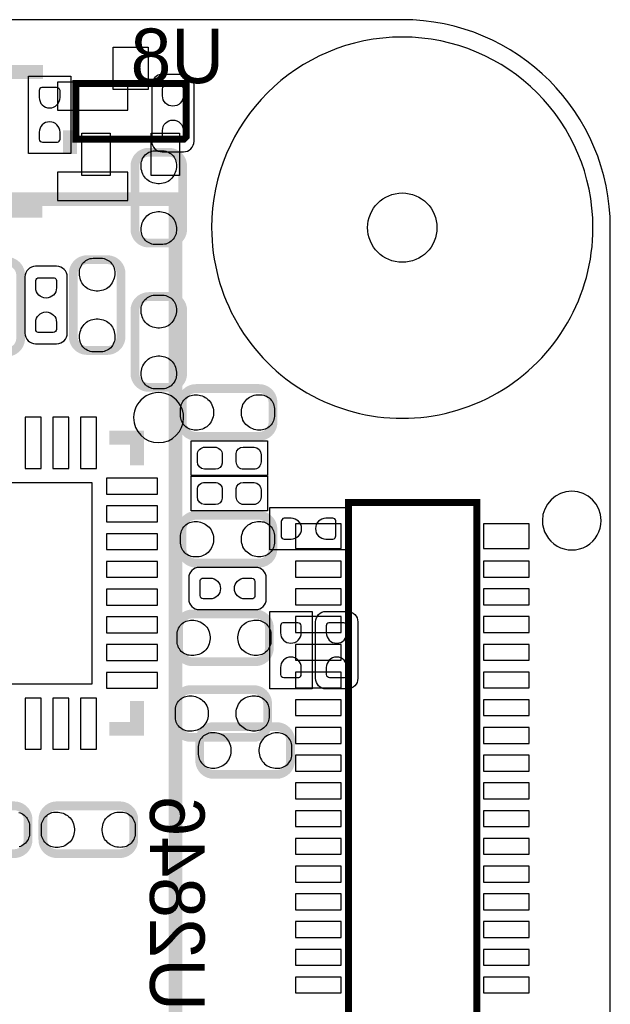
# Model space of a CAD drawing. Extents: x 0 to 69.8, y 0 to 65.
# Tile 21 of 21: x 46.5 to 55, y 50.8 to 65. Entities that reach past the tile are written whole.
import ezdxf

# ---------------------------------------------------------------- set-up
doc = ezdxf.new("R2010")
doc.units = 0
for name, color, linetype in [('BG_OUTLINE', 254, 'CONTINUOUS'), ('PG_SILKSCREEN_BOTTOM', 12, 'CONTINUOUS'), ('PG_SILKSCREEN_TOP', 254, 'CONTINUOUS'), ('PIN_BOTTOM', 1, 'CONTINUOUS'), ('PIN_TOP', 110, 'CONTINUOUS'), ('RKO_ALL', 23, 'CONTINUOUS')]:
    doc.layers.add(name, color=color, linetype=linetype)

msp = doc.modelspace()

# ---------------------------------------------------------------- linework, layer by layer
at = {"layer": 'BG_OUTLINE'}
msp.add_lwpolyline([(2.999994, 0), (51.999998, 0, 0.414213), (54.999992, 2.999994), (54.999992, 62.000003, 0.414213), (51.999998, 64.999997), (2.999994, 64.999997, 0.414213), (0, 62.000003), (0, 2.999994, 0.414212)], format="xyb", close=True, dxfattribs=at)
at = {"layer": 'PG_SILKSCREEN_BOTTOM'}
for points, const_width in [([(46.817788, 64.246811), (46.339506, 64.246811)], 0.2032), ([(47.206408, 63.063907), (47.206408, 63.403023)], 0.2032), ([(46.807399, 62.246815), (46.329092, 62.246815)], 0.2032), ([(47.775622, 58.970596), (48.175621, 58.970596), (48.175621, 58.570597)], 0.2), ([(51.224993, 58.034606), (51.224993, 36.514608), (53.075002, 36.514608), (53.075002, 58.034606), (51.224993, 58.034606)], 0.1), ([(47.775622, 54.770604), (48.175621, 54.770604), (48.175621, 55.170603)], 0.2)]:
    msp.add_lwpolyline(points, dxfattribs=dict(at, const_width=const_width))
for points in [[(48.9966, 63.7286), (48.9966, 64.0588, 0.414213), (48.8442, 64.2112), (48.5394, 64.2112, 0.414196), (48.387, 64.0588), (48.387, 63.246, 0.414214), (48.5394, 63.0936), (48.8442, 63.0936, 0.414231), (48.9966, 63.246), (48.9966, 63.8302)], [(46.5582, 60.8076), (46.5582, 60.4774, 0.414213), (46.7106, 60.325), (47.0154, 60.325, 0.414212), (47.1678, 60.4774), (47.1678, 61.2902, 0.414214), (47.0154, 61.4426), (46.7106, 61.4426, 0.414215), (46.5582, 61.2902), (46.5582, 60.706)], [(49.403, 57.0992), (49.0728, 57.0992, 0.41423), (48.9204, 56.9468), (48.9204, 56.642, 0.41422), (49.0728, 56.4896), (49.8856, 56.4896, 0.414197), (50.038, 56.642), (50.038, 56.9468, 0.414207), (49.8856, 57.0992), (49.3014, 57.0992)]]:
    msp.add_lwpolyline(points, format="xyb", dxfattribs=at)
at = {"layer": 'PG_SILKSCREEN_BOTTOM', "const_width": 0.127}
for points in [[(48.8331, 61.977702), (48.8331, 62.887708, 0.414209), (48.633101, 63.087707), (48.344099, 63.087707, 0.414222), (48.1441, 62.887708), (48.1441, 61.977702, 0.41421), (48.344099, 61.777702), (48.633101, 61.777702, 0.414197), (48.8331, 61.977702)], [(45.8073, 61.313898), (45.8073, 60.403892, 0.414212), (46.007299, 60.203893), (46.296301, 60.203893, 0.414191), (46.4963, 60.403892), (46.4963, 61.313898, 0.414208), (46.296301, 61.513898), (46.007299, 61.513898, 0.414228), (45.8073, 61.313898)], [(47.9441, 60.428302), (47.9441, 61.338282, 0.414217), (47.744101, 61.538282), (47.455099, 61.538282, 0.414226), (47.2551, 61.338282), (47.2551, 60.428302, 0.414227), (47.455099, 60.228302), (47.744101, 60.228302, 0.414218), (47.9441, 60.428302)], [(48.1441, 60.805898), (48.1441, 59.895918, 0.414216), (48.344099, 59.695918), (48.633101, 59.695918, 0.414227), (48.8331, 59.895918), (48.8331, 60.805898, 0.414228), (48.633101, 61.005898), (48.344099, 61.005898, 0.414217), (48.1441, 60.805898)], [(49.934698, 59.6789), (49.024692, 59.6789, 0.414215), (48.824693, 59.478901), (48.824693, 59.189899, 0.414217), (49.024692, 58.9899), (49.934698, 58.9899, 0.414205), (50.134698, 59.189899), (50.134698, 59.478901, 0.414202), (49.934698, 59.6789)], [(49.023702, 57.1611), (49.933682, 57.1611, 0.414228), (50.133707, 57.361099), (50.133707, 57.650101, 0.414246), (49.933682, 57.8501), (49.023702, 57.8501, 0.414228), (48.823702, 57.650101), (48.823702, 57.361099, 0.414211), (49.023702, 57.1611)], [(48.972902, 55.7387), (49.882882, 55.7387, 0.414228), (50.082882, 55.938699), (50.082882, 56.227701, 0.414218), (49.882882, 56.4277), (48.972902, 56.4277, 0.414216), (48.772902, 56.227701), (48.772902, 55.938699, 0.414226), (48.972902, 55.7387)], [(48.947502, 54.6465), (49.857508, 54.6465, 0.414223), (50.057507, 54.846499), (50.057507, 55.135501, 0.414209), (49.857508, 55.3355), (48.947502, 55.3355, 0.414197), (48.747502, 55.135501), (48.747502, 54.846499, 0.414211), (48.947502, 54.6465)], [(45.493102, 52.9701), (46.403108, 52.9701, 0.414204), (46.603107, 53.170099), (46.603107, 53.459101, 0.414208), (46.403108, 53.6591), (45.493102, 53.6591, 0.414216), (45.293102, 53.459101), (45.293102, 53.170099, 0.414212), (45.493102, 52.9701)], [(47.017102, 52.9701), (47.927108, 52.9701, 0.414204), (48.127107, 53.170099), (48.127107, 53.459101, 0.414226), (47.927108, 53.6591), (47.017102, 53.6591, 0.414216), (46.817102, 53.459101), (46.817102, 53.170099, 0.414193), (47.017102, 52.9701)]]:
    msp.add_lwpolyline(points, format="xyb", dxfattribs=at)
at = {"layer": 'PG_SILKSCREEN_BOTTOM'}
for points in [[(48.846511, 59.259292, 1), (48.125317, 59.25931, 1)], [(54.869309, 57.774611, 1), (54.020691, 57.774589, 1)]]:
    msp.add_lwpolyline(points, format="xyb", close=True, dxfattribs=at)
for points in [[(48.954588, 58.423988), (48.954588, 58.924012), (50.054612, 58.924012), (50.054612, 58.423988), (48.954588, 58.423988)], [(48.954588, 57.915988), (48.954588, 58.416012), (50.054612, 58.416012), (50.054612, 57.915988), (48.954588, 57.915988)]]:
    msp.add_lwpolyline(points, dxfattribs=at)
at = {"layer": 'PG_SILKSCREEN_TOP'}
for points in [[(46.609, 64.1858), (47.2186, 64.1858), (47.2186, 63.0682), (46.609, 63.0682), (46.609, 64.1858)], [(50.0888, 57.3532), (50.0888, 57.9628), (51.2064, 57.9628), (51.2064, 57.3532), (50.0888, 57.3532)], [(50.6984, 55.346575), (50.0888, 55.346575), (50.0888, 56.464175), (50.6984, 56.464175), (50.6984, 55.346575)]]:
    msp.add_lwpolyline(points, dxfattribs=at)
for points, const_width in [([(47.292209, 64.077799), (48.872216, 64.077799), (48.882198, 64.067792), (48.882198, 63.307798), (48.852201, 63.277801), (47.292209, 63.277801), (47.292209, 64.077799)], 0.1), ([(48.730002, 62.410111), (37.229999, 62.410111), (37.229999, 49.41001), (48.730002, 49.41001), (48.730002, 62.410111)], 0.2)]:
    msp.add_lwpolyline(points, dxfattribs=dict(at, const_width=const_width))
msp.add_lwpolyline([(50.749098, 55.981422), (50.749098, 56.311622, -0.414208), (50.901498, 56.464022), (51.206298, 56.464022, -0.414237), (51.358698, 56.311622), (51.358698, 55.498822, -0.414219), (51.206298, 55.346422), (50.901498, 55.346422, -0.41419), (50.749098, 55.498822), (50.749098, 56.083022)], format="xyb", dxfattribs=at)
at = {"layer": 'PG_SILKSCREEN_TOP', "const_width": 0.127}
msp.add_lwpolyline([(50.188698, 54.1131), (49.278692, 54.1131, -0.414222), (49.078693, 54.313099), (49.078693, 54.602101, -0.414204), (49.278692, 54.8021), (50.188698, 54.8021, -0.414197), (50.388698, 54.602101), (50.388698, 54.313099, -0.414216), (50.188698, 54.1131)], format="xyb", dxfattribs=at)
at = {"layer": 'PIN_BOTTOM'}
for points in [[(47.025611, 63.692811), (48.041611, 63.692811), (48.041611, 64.099211), (47.025611, 64.099211)], [(48.742295, 62.915698), (48.743591, 62.891594), (48.742295, 62.867692), (48.739298, 62.843893), (48.733989, 62.820194), (48.726293, 62.797411), (48.716895, 62.775287), (48.705491, 62.754205), (48.692308, 62.734088), (48.677093, 62.715292), (48.660609, 62.697792), (48.642295, 62.682095), (48.622712, 62.668099), (48.599903, 62.656695), (48.576001, 62.6475), (48.551313, 62.640693), (48.526192, 62.63579), (48.500792, 62.633606), (48.475392, 62.633606), (48.449992, 62.63579), (48.424795, 62.640693), (48.400208, 62.6475), (48.376307, 62.656695), (48.353497, 62.668099), (48.333711, 62.681587), (48.315093, 62.696801), (48.2981, 62.713794), (48.282911, 62.73259), (48.269398, 62.752402), (48.257993, 62.773789), (48.248595, 62.795887), (48.241509, 62.818696), (48.236607, 62.842292), (48.234092, 62.866194), (48.233813, 62.890298), (48.233609, 62.912193), (48.235895, 62.933809), (48.240188, 62.955094), (48.246792, 62.975693), (48.255707, 62.99581), (48.266401, 63.014606), (48.279101, 63.032107), (48.293503, 63.048312), (48.309809, 63.063095), (48.32731, 63.075795), (48.346106, 63.086691), (48.365893, 63.095607), (48.386695, 63.102388), (48.408107, 63.106808), (48.429697, 63.108992), (48.546309, 63.108992), (48.567594, 63.107011), (48.588701, 63.102388), (48.609199, 63.09581), (48.628808, 63.087199), (48.647604, 63.076506), (48.665105, 63.064111), (48.681107, 63.049887), (48.69561, 63.03391), (48.70831, 63.016587), (48.719207, 62.997994), (48.728401, 62.978487), (48.735209, 62.958193), (48.739806, 62.937111)], [(47.025611, 62.392789), (48.041611, 62.392789), (48.041611, 62.799189), (47.025611, 62.799189)], [(48.234905, 61.950702), (48.233609, 61.974806), (48.234905, 61.998708), (48.237902, 62.022507), (48.243211, 62.046206), (48.250907, 62.068989), (48.260305, 62.091113), (48.271709, 62.112195), (48.284892, 62.132312), (48.300107, 62.151108), (48.316591, 62.168608), (48.334905, 62.184305), (48.354488, 62.198301), (48.377297, 62.209705), (48.401199, 62.2189), (48.425887, 62.225707), (48.451008, 62.23061), (48.476408, 62.232794), (48.501808, 62.232794), (48.527208, 62.23061), (48.552405, 62.225707), (48.576992, 62.2189), (48.600893, 62.209705), (48.623703, 62.198301), (48.643489, 62.184813), (48.662107, 62.169599), (48.6791, 62.152606), (48.694289, 62.13381), (48.707802, 62.113998), (48.719207, 62.092611), (48.728605, 62.070513), (48.735691, 62.047704), (48.740593, 62.024108), (48.743108, 62.000206), (48.743387, 61.976102), (48.743591, 61.954207), (48.741305, 61.932591), (48.737012, 61.911306), (48.730408, 61.890707), (48.721493, 61.87059), (48.710799, 61.851794), (48.698099, 61.834293), (48.683697, 61.818088), (48.667391, 61.803305), (48.64989, 61.790605), (48.631094, 61.779709), (48.611307, 61.770793), (48.590505, 61.764012), (48.569093, 61.759592), (48.547503, 61.757408), (48.430891, 61.757408), (48.409606, 61.759389), (48.388499, 61.764012), (48.368001, 61.77059), (48.348392, 61.779201), (48.329596, 61.789894), (48.312095, 61.802289), (48.296093, 61.816513), (48.28159, 61.83249), (48.26889, 61.849813), (48.257993, 61.868406), (48.248799, 61.887913), (48.241991, 61.908207), (48.237394, 61.929289)], [(47.853295, 61.366298), (47.854591, 61.342194), (47.853295, 61.318292), (47.850298, 61.294493), (47.844989, 61.270794), (47.837293, 61.248011), (47.827895, 61.225887), (47.816491, 61.204805), (47.803308, 61.184688), (47.788093, 61.165892), (47.771609, 61.148392), (47.753295, 61.132695), (47.733712, 61.118699), (47.710903, 61.107295), (47.687001, 61.0981), (47.662313, 61.091293), (47.637192, 61.08639), (47.611792, 61.084206), (47.586392, 61.084206), (47.560992, 61.08639), (47.535795, 61.091293), (47.511208, 61.0981), (47.487307, 61.107295), (47.464497, 61.118699), (47.444711, 61.132187), (47.426093, 61.147401), (47.4091, 61.164394), (47.393911, 61.18319), (47.380398, 61.203002), (47.368993, 61.224389), (47.359595, 61.246487), (47.352509, 61.269296), (47.347607, 61.292892), (47.345092, 61.316794), (47.344813, 61.340898), (47.344609, 61.362793), (47.346895, 61.384409), (47.351188, 61.405694), (47.357792, 61.426293), (47.366707, 61.44641), (47.377401, 61.465206), (47.390101, 61.482707), (47.404503, 61.498912), (47.420809, 61.513695), (47.43831, 61.526395), (47.457106, 61.537291), (47.476893, 61.546207), (47.497695, 61.552988), (47.519107, 61.557408), (47.540697, 61.559592), (47.657309, 61.559592), (47.678594, 61.557611), (47.699701, 61.552988), (47.720199, 61.54641), (47.739808, 61.537799), (47.758604, 61.527106), (47.776105, 61.514711), (47.792107, 61.500487), (47.80661, 61.48451), (47.81931, 61.467187), (47.830207, 61.448594), (47.839401, 61.429087), (47.846209, 61.408793), (47.850806, 61.387711)], [(48.742295, 60.832898), (48.743591, 60.808794), (48.742295, 60.784892), (48.739298, 60.761093), (48.733989, 60.737394), (48.726293, 60.714611), (48.716895, 60.692487), (48.705491, 60.671405), (48.692308, 60.651288), (48.677093, 60.632492), (48.660609, 60.614992), (48.642295, 60.599295), (48.622712, 60.585299), (48.599903, 60.573895), (48.576001, 60.5647), (48.551313, 60.557893), (48.526192, 60.55299), (48.500792, 60.550806), (48.475392, 60.550806), (48.449992, 60.55299), (48.424795, 60.557893), (48.400208, 60.5647), (48.376307, 60.573895), (48.353497, 60.585299), (48.333711, 60.598787), (48.315093, 60.614001), (48.2981, 60.630994), (48.282911, 60.64979), (48.269398, 60.669602), (48.257993, 60.690989), (48.248595, 60.713087), (48.241509, 60.735896), (48.236607, 60.759492), (48.234092, 60.783394), (48.233813, 60.807498), (48.233609, 60.829393), (48.235895, 60.851009), (48.240188, 60.872294), (48.246792, 60.892893), (48.255707, 60.91301), (48.266401, 60.931806), (48.279101, 60.949307), (48.293503, 60.965512), (48.309809, 60.980295), (48.32731, 60.992995), (48.346106, 61.003891), (48.365893, 61.012807), (48.386695, 61.019588), (48.408107, 61.024008), (48.429697, 61.026192), (48.546309, 61.026192), (48.567594, 61.024211), (48.588701, 61.019588), (48.609199, 61.01301), (48.628808, 61.004399), (48.647604, 60.993706), (48.665105, 60.981311), (48.681107, 60.967087), (48.69561, 60.95111), (48.70831, 60.933787), (48.719207, 60.915194), (48.728401, 60.895687), (48.735209, 60.875393), (48.739806, 60.854311)], [(47.345905, 60.401302), (47.344609, 60.425406), (47.345905, 60.449308), (47.348902, 60.473107), (47.354211, 60.496806), (47.361907, 60.519589), (47.371305, 60.541713), (47.382709, 60.562795), (47.395892, 60.582912), (47.411107, 60.601708), (47.427591, 60.619208), (47.445905, 60.634905), (47.465488, 60.648901), (47.488297, 60.660305), (47.512199, 60.6695), (47.536887, 60.676307), (47.562008, 60.68121), (47.587408, 60.683394), (47.612808, 60.683394), (47.638208, 60.68121), (47.663405, 60.676307), (47.687992, 60.6695), (47.711893, 60.660305), (47.734703, 60.648901), (47.754489, 60.635413), (47.773107, 60.620199), (47.7901, 60.603206), (47.805289, 60.58441), (47.818802, 60.564598), (47.830207, 60.543211), (47.839605, 60.521113), (47.846691, 60.498304), (47.851593, 60.474708), (47.854108, 60.450806), (47.854387, 60.426702), (47.854591, 60.404807), (47.852305, 60.383191), (47.848012, 60.361906), (47.841408, 60.341307), (47.832493, 60.32119), (47.821799, 60.302394), (47.809099, 60.284893), (47.794697, 60.268688), (47.778391, 60.253905), (47.76089, 60.241205), (47.742094, 60.230309), (47.722307, 60.221393), (47.701505, 60.214612), (47.680093, 60.210192), (47.658503, 60.208008), (47.541891, 60.208008), (47.520606, 60.209989), (47.499499, 60.214612), (47.479001, 60.22119), (47.459392, 60.229801), (47.440596, 60.240494), (47.423095, 60.252889), (47.407093, 60.267113), (47.39259, 60.28309), (47.37989, 60.300413), (47.368993, 60.319006), (47.359799, 60.338513), (47.352991, 60.358807), (47.348394, 60.379889)], [(48.234905, 59.867902), (48.233609, 59.892006), (48.234905, 59.915908), (48.237902, 59.939707), (48.243211, 59.963406), (48.250907, 59.986189), (48.260305, 60.008313), (48.271709, 60.029395), (48.284892, 60.049512), (48.300107, 60.068308), (48.316591, 60.085808), (48.334905, 60.101505), (48.354488, 60.115501), (48.377297, 60.126905), (48.401199, 60.1361), (48.425887, 60.142907), (48.451008, 60.14781), (48.476408, 60.149994), (48.501808, 60.149994), (48.527208, 60.14781), (48.552405, 60.142907), (48.576992, 60.1361), (48.600893, 60.126905), (48.623703, 60.115501), (48.643489, 60.102013), (48.662107, 60.086799), (48.6791, 60.069806), (48.694289, 60.05101), (48.707802, 60.031198), (48.719207, 60.009811), (48.728605, 59.987713), (48.735691, 59.964904), (48.740593, 59.941308), (48.743108, 59.917406), (48.743387, 59.893302), (48.743591, 59.871407), (48.741305, 59.849791), (48.737012, 59.828506), (48.730408, 59.807907), (48.721493, 59.78779), (48.710799, 59.768994), (48.698099, 59.751493), (48.683697, 59.735288), (48.667391, 59.720505), (48.64989, 59.707805), (48.631094, 59.696909), (48.611307, 59.687993), (48.590505, 59.681212), (48.569093, 59.676792), (48.547503, 59.674608), (48.430891, 59.674608), (48.409606, 59.676589), (48.388499, 59.681212), (48.368001, 59.68779), (48.348392, 59.696401), (48.329596, 59.707094), (48.312095, 59.719489), (48.296093, 59.733713), (48.28159, 59.74969), (48.26889, 59.767013), (48.257993, 59.785606), (48.248799, 59.805113), (48.241991, 59.825407), (48.237394, 59.846489)], [(48.996702, 59.588095), (49.020806, 59.589391), (49.044708, 59.588095), (49.068507, 59.585098), (49.092206, 59.579789), (49.114989, 59.572093), (49.137113, 59.562695), (49.158195, 59.551291), (49.178312, 59.538108), (49.197108, 59.522893), (49.214608, 59.506409), (49.230305, 59.488095), (49.244301, 59.468512), (49.255705, 59.445703), (49.2649, 59.421801), (49.271707, 59.397113), (49.27661, 59.371992), (49.278794, 59.346592), (49.278794, 59.321192), (49.27661, 59.295792), (49.271707, 59.270595), (49.2649, 59.246008), (49.255705, 59.222107), (49.244301, 59.199297), (49.230813, 59.179511), (49.215599, 59.160893), (49.198606, 59.1439), (49.17981, 59.128711), (49.159998, 59.115198), (49.138611, 59.103793), (49.116513, 59.094395), (49.093704, 59.087309), (49.070108, 59.082407), (49.046206, 59.079892), (49.022102, 59.079613), (49.000207, 59.079409), (48.978591, 59.081695), (48.957306, 59.085988), (48.936707, 59.092592), (48.91659, 59.101507), (48.897794, 59.112201), (48.880293, 59.124901), (48.864088, 59.139303), (48.849305, 59.155609), (48.836605, 59.17311), (48.825709, 59.191906), (48.816793, 59.211693), (48.810012, 59.232495), (48.805592, 59.253907), (48.803408, 59.275497), (48.803408, 59.392109), (48.805389, 59.413394), (48.810012, 59.434501), (48.81659, 59.454999), (48.825201, 59.474608), (48.835894, 59.493404), (48.848289, 59.510905), (48.862513, 59.526907), (48.87849, 59.54141), (48.895813, 59.55411), (48.914406, 59.565007), (48.933913, 59.574201), (48.954207, 59.581009), (48.975289, 59.585606)], [(49.961698, 59.080705), (49.937594, 59.079409), (49.913692, 59.080705), (49.889893, 59.083702), (49.866194, 59.089011), (49.843411, 59.096707), (49.821287, 59.106105), (49.800205, 59.117509), (49.780088, 59.130692), (49.761292, 59.145907), (49.743792, 59.162391), (49.728095, 59.180705), (49.714099, 59.200288), (49.702695, 59.223097), (49.6935, 59.246999), (49.686693, 59.271687), (49.68179, 59.296808), (49.679606, 59.322208), (49.679606, 59.347608), (49.68179, 59.373008), (49.686693, 59.398205), (49.6935, 59.422792), (49.702695, 59.446693), (49.714099, 59.469503), (49.727587, 59.489289), (49.742801, 59.507907), (49.759794, 59.5249), (49.77859, 59.540089), (49.798402, 59.553602), (49.819789, 59.565007), (49.841887, 59.574405), (49.864696, 59.581491), (49.888292, 59.586393), (49.912194, 59.588908), (49.936298, 59.589187), (49.958193, 59.589391), (49.979809, 59.587105), (50.001094, 59.582812), (50.021693, 59.576208), (50.04181, 59.567293), (50.060606, 59.556599), (50.078107, 59.543899), (50.094312, 59.529497), (50.109095, 59.513191), (50.121795, 59.49569), (50.132691, 59.476894), (50.141607, 59.457107), (50.148388, 59.436305), (50.152808, 59.414893), (50.154992, 59.393303), (50.154992, 59.276691), (50.153011, 59.255406), (50.148388, 59.234299), (50.14181, 59.213801), (50.133199, 59.194192), (50.122506, 59.175396), (50.110111, 59.157895), (50.095887, 59.141893), (50.07991, 59.12739), (50.062587, 59.11469), (50.043994, 59.103793), (50.024487, 59.094599), (50.004193, 59.087791), (49.983111, 59.083194)], [(46.789924, 58.52729), (46.789924, 59.26389), (46.561324, 59.26389), (46.561324, 58.52729)], [(47.189923, 58.52729), (47.189923, 59.26389), (46.961323, 59.26389), (46.961323, 58.52729)], [(47.589923, 58.52729), (47.589923, 59.26389), (47.361323, 59.26389), (47.361323, 58.52729)], [(47.732315, 58.156297), (48.468915, 58.156297), (48.468915, 58.384897), (47.732315, 58.384897)], [(47.525635, 55.42059), (47.525635, 58.320584), (44.625641, 58.320584), (44.625641, 55.42059)], [(48.468915, 57.984898), (47.732315, 57.984898), (47.732315, 57.756298), (48.468915, 57.756298)], [(48.996702, 57.759295), (49.020806, 57.760591), (49.044708, 57.759295), (49.068507, 57.756298), (49.092206, 57.750989), (49.114989, 57.743293), (49.137113, 57.733895), (49.158195, 57.722491), (49.178312, 57.709308), (49.197108, 57.694093), (49.214608, 57.677609), (49.230305, 57.659295), (49.244301, 57.639712), (49.255705, 57.616903), (49.2649, 57.593001), (49.271707, 57.568313), (49.27661, 57.543192), (49.278794, 57.517792), (49.278794, 57.492392), (49.27661, 57.466992), (49.271707, 57.441795), (49.2649, 57.417208), (49.255705, 57.393307), (49.244301, 57.370497), (49.230813, 57.350711), (49.215599, 57.332093), (49.198606, 57.3151), (49.17981, 57.299911), (49.159998, 57.286398), (49.138611, 57.274993), (49.116513, 57.265595), (49.093704, 57.258509), (49.070108, 57.253607), (49.046206, 57.251092), (49.022102, 57.250813), (49.000207, 57.250609), (48.978591, 57.252895), (48.957306, 57.257188), (48.936707, 57.263792), (48.91659, 57.272707), (48.897794, 57.283401), (48.880293, 57.296101), (48.864088, 57.310503), (48.849305, 57.326809), (48.836605, 57.34431), (48.825709, 57.363106), (48.816793, 57.382893), (48.810012, 57.403695), (48.805592, 57.425107), (48.803408, 57.446697), (48.803408, 57.563309), (48.805389, 57.584594), (48.810012, 57.605701), (48.81659, 57.626199), (48.825201, 57.645808), (48.835894, 57.664604), (48.848289, 57.682105), (48.862513, 57.698107), (48.87849, 57.71261), (48.895813, 57.72531), (48.914406, 57.736207), (48.933913, 57.745401), (48.954207, 57.752209), (48.975289, 57.756806)], [(49.961698, 57.251905), (49.937594, 57.250609), (49.913692, 57.251905), (49.889893, 57.254902), (49.866194, 57.260211), (49.843411, 57.267907), (49.821287, 57.277305), (49.800205, 57.288709), (49.780088, 57.301892), (49.761292, 57.317107), (49.743792, 57.333591), (49.728095, 57.351905), (49.714099, 57.371488), (49.702695, 57.394297), (49.6935, 57.418199), (49.686693, 57.442887), (49.68179, 57.468008), (49.679606, 57.493408), (49.679606, 57.518808), (49.68179, 57.544208), (49.686693, 57.569405), (49.6935, 57.593992), (49.702695, 57.617893), (49.714099, 57.640703), (49.727587, 57.660489), (49.742801, 57.679107), (49.759794, 57.6961), (49.77859, 57.711289), (49.798402, 57.724802), (49.819789, 57.736207), (49.841887, 57.745605), (49.864696, 57.752691), (49.888292, 57.757593), (49.912194, 57.760108), (49.936298, 57.760387), (49.958193, 57.760591), (49.979809, 57.758305), (50.001094, 57.754012), (50.021693, 57.747408), (50.04181, 57.738493), (50.060606, 57.727799), (50.078107, 57.715099), (50.094312, 57.700697), (50.109095, 57.684391), (50.121795, 57.66689), (50.132691, 57.648094), (50.141607, 57.628307), (50.148388, 57.607505), (50.152808, 57.586093), (50.154992, 57.564503), (50.154992, 57.447891), (50.153011, 57.426606), (50.148388, 57.405499), (50.14181, 57.385001), (50.133199, 57.365392), (50.122506, 57.346596), (50.110111, 57.329095), (50.095887, 57.313093), (50.07991, 57.29859), (50.062587, 57.28589), (50.043994, 57.274993), (50.024487, 57.265799), (50.004193, 57.258991), (49.983111, 57.254394)], [(51.120218, 57.371818), (51.120218, 57.727418), (50.459818, 57.727418), (50.459818, 57.371818)], [(53.830195, 57.371818), (53.830195, 57.727418), (53.169795, 57.727418), (53.169795, 57.371818)], [(48.468915, 57.584899), (47.732315, 57.584899), (47.732315, 57.356299), (48.468915, 57.356299)], [(48.468915, 57.1849), (47.732315, 57.1849), (47.732315, 56.9563), (48.468915, 56.9563)], [(51.120218, 56.960313), (51.120218, 57.188913), (50.459818, 57.188913), (50.459818, 56.960313)], [(53.830195, 56.960313), (53.830195, 57.188913), (53.169795, 57.188913), (53.169795, 56.960313)], [(47.732315, 56.5563), (48.468915, 56.5563), (48.468915, 56.7849), (47.732315, 56.7849)], [(51.120218, 56.560314), (51.120218, 56.788914), (50.459818, 56.788914), (50.459818, 56.560314)], [(53.830195, 56.560314), (53.830195, 56.788914), (53.169795, 56.788914), (53.169795, 56.560314)], [(51.120218, 56.160314), (51.120218, 56.388914), (50.459818, 56.388914), (50.459818, 56.160314)], [(53.830195, 56.160314), (53.830195, 56.388914), (53.169795, 56.388914), (53.169795, 56.160314)], [(47.732315, 56.156301), (48.468915, 56.156301), (48.468915, 56.384901), (47.732315, 56.384901)], [(48.945902, 56.336895), (48.970006, 56.338191), (48.993908, 56.336895), (49.017707, 56.333898), (49.041406, 56.328589), (49.064189, 56.320893), (49.086313, 56.311495), (49.107395, 56.300091), (49.127512, 56.286908), (49.146308, 56.271693), (49.163808, 56.255209), (49.179505, 56.236895), (49.193501, 56.217312), (49.204905, 56.194503), (49.2141, 56.170601), (49.220907, 56.145913), (49.22581, 56.120792), (49.227994, 56.095392), (49.227994, 56.069992), (49.22581, 56.044592), (49.220907, 56.019395), (49.2141, 55.994808), (49.204905, 55.970907), (49.193501, 55.948097), (49.180013, 55.928311), (49.164799, 55.909693), (49.147806, 55.8927), (49.12901, 55.877511), (49.109198, 55.863998), (49.087811, 55.852593), (49.065713, 55.843195), (49.042904, 55.836109), (49.019308, 55.831207), (48.995406, 55.828692), (48.971302, 55.828413), (48.949407, 55.828209), (48.927791, 55.830495), (48.906506, 55.834788), (48.885907, 55.841392), (48.86579, 55.850307), (48.846994, 55.861001), (48.829493, 55.873701), (48.813288, 55.888103), (48.798505, 55.904409), (48.785805, 55.92191), (48.774909, 55.940706), (48.765993, 55.960493), (48.759212, 55.981295), (48.754792, 56.002707), (48.752608, 56.024297), (48.752608, 56.140909), (48.754589, 56.162194), (48.759212, 56.183301), (48.76579, 56.203799), (48.774401, 56.223408), (48.785094, 56.242204), (48.797489, 56.259705), (48.811713, 56.275707), (48.82769, 56.29021), (48.845013, 56.30291), (48.863606, 56.313807), (48.883113, 56.323001), (48.903407, 56.329809), (48.924489, 56.334406)], [(49.910898, 55.829505), (49.886794, 55.828209), (49.862892, 55.829505), (49.839093, 55.832502), (49.815394, 55.837811), (49.792611, 55.845507), (49.770487, 55.854905), (49.749405, 55.866309), (49.729288, 55.879492), (49.710492, 55.894707), (49.692992, 55.911191), (49.677295, 55.929505), (49.663299, 55.949088), (49.651895, 55.971897), (49.6427, 55.995799), (49.635893, 56.020487), (49.63099, 56.045608), (49.628806, 56.071008), (49.628806, 56.096408), (49.63099, 56.121808), (49.635893, 56.147005), (49.6427, 56.171592), (49.651895, 56.195493), (49.663299, 56.218303), (49.676787, 56.238089), (49.692001, 56.256707), (49.708994, 56.2737), (49.72779, 56.288889), (49.747602, 56.302402), (49.768989, 56.313807), (49.791087, 56.323205), (49.813896, 56.330291), (49.837492, 56.335193), (49.861394, 56.337708), (49.885498, 56.337987), (49.907393, 56.338191), (49.929009, 56.335905), (49.950294, 56.331612), (49.970893, 56.325008), (49.99101, 56.316093), (50.009806, 56.305399), (50.027307, 56.292699), (50.043512, 56.278297), (50.058295, 56.261991), (50.070995, 56.24449), (50.081891, 56.225694), (50.090807, 56.205907), (50.097588, 56.185105), (50.102008, 56.163693), (50.104192, 56.142103), (50.104192, 56.025491), (50.102211, 56.004206), (50.097588, 55.983099), (50.09101, 55.962601), (50.082399, 55.942992), (50.071706, 55.924196), (50.059311, 55.906695), (50.045087, 55.890693), (50.02911, 55.87619), (50.011787, 55.86349), (49.993194, 55.852593), (49.973687, 55.843399), (49.953393, 55.836591), (49.932311, 55.831994)], [(48.468915, 55.984902), (47.732315, 55.984902), (47.732315, 55.756302), (48.468915, 55.756302)], [(51.120218, 55.760315), (51.120218, 55.988915), (50.459818, 55.988915), (50.459818, 55.760315)], [(53.830195, 55.760315), (53.830195, 55.988915), (53.169795, 55.988915), (53.169795, 55.760315)], [(48.468915, 55.584903), (47.732315, 55.584903), (47.732315, 55.356303), (48.468915, 55.356303)], [(51.120218, 55.360316), (51.120218, 55.588916), (50.459818, 55.588916), (50.459818, 55.360316)], [(53.830195, 55.360316), (53.830195, 55.588916), (53.169795, 55.588916), (53.169795, 55.360316)], [(46.789924, 54.47731), (46.789924, 55.21391), (46.561324, 55.21391), (46.561324, 54.47731)], [(47.189923, 54.47731), (47.189923, 55.21391), (46.961323, 55.21391), (46.961323, 54.47731)], [(47.589923, 54.47731), (47.589923, 55.21391), (47.361323, 55.21391), (47.361323, 54.47731)], [(48.920502, 55.244695), (48.944606, 55.245991), (48.968508, 55.244695), (48.992307, 55.241698), (49.016006, 55.236389), (49.038789, 55.228693), (49.060913, 55.219295), (49.081995, 55.207891), (49.102112, 55.194708), (49.120908, 55.179493), (49.138408, 55.163009), (49.154105, 55.144695), (49.168101, 55.125112), (49.179505, 55.102303), (49.1887, 55.078401), (49.195507, 55.053713), (49.20041, 55.028592), (49.202594, 55.003192), (49.202594, 54.977792), (49.20041, 54.952392), (49.195507, 54.927195), (49.1887, 54.902608), (49.179505, 54.878707), (49.168101, 54.855897), (49.154613, 54.836111), (49.139399, 54.817493), (49.122406, 54.8005), (49.10361, 54.785311), (49.083798, 54.771798), (49.062411, 54.760393), (49.040313, 54.750995), (49.017504, 54.743909), (48.993908, 54.739007), (48.970006, 54.736492), (48.945902, 54.736213), (48.924007, 54.736009), (48.902391, 54.738295), (48.881106, 54.742588), (48.860507, 54.749192), (48.84039, 54.758107), (48.821594, 54.768801), (48.804093, 54.781501), (48.787888, 54.795903), (48.773105, 54.812209), (48.760405, 54.82971), (48.749509, 54.848506), (48.740593, 54.868293), (48.733812, 54.889095), (48.729392, 54.910507), (48.727208, 54.932097), (48.727208, 55.048709), (48.729189, 55.069994), (48.733812, 55.091101), (48.74039, 55.111599), (48.749001, 55.131208), (48.759694, 55.150004), (48.772089, 55.167505), (48.786313, 55.183507), (48.80229, 55.19801), (48.819613, 55.21071), (48.838206, 55.221607), (48.857713, 55.230801), (48.878007, 55.237609), (48.899089, 55.242206)], [(49.885498, 54.737305), (49.861394, 54.736009), (49.837492, 54.737305), (49.813693, 54.740302), (49.789994, 54.745611), (49.767211, 54.753307), (49.745087, 54.762705), (49.724005, 54.774109), (49.703888, 54.787292), (49.685092, 54.802507), (49.667592, 54.818991), (49.651895, 54.837305), (49.637899, 54.856888), (49.626495, 54.879697), (49.6173, 54.903599), (49.610493, 54.928287), (49.60559, 54.953408), (49.603406, 54.978808), (49.603406, 55.004208), (49.60559, 55.029608), (49.610493, 55.054805), (49.6173, 55.079392), (49.626495, 55.103293), (49.637899, 55.126103), (49.651387, 55.145889), (49.666601, 55.164507), (49.683594, 55.1815), (49.70239, 55.196689), (49.722202, 55.210202), (49.743589, 55.221607), (49.765687, 55.231005), (49.788496, 55.238091), (49.812092, 55.242993), (49.835994, 55.245508), (49.860098, 55.245787), (49.881993, 55.245991), (49.903609, 55.243705), (49.924894, 55.239412), (49.945493, 55.232808), (49.96561, 55.223893), (49.984406, 55.213199), (50.001907, 55.200499), (50.018112, 55.186097), (50.032895, 55.169791), (50.045595, 55.15229), (50.056491, 55.133494), (50.065407, 55.113707), (50.072188, 55.092905), (50.076608, 55.071493), (50.078792, 55.049903), (50.078792, 54.933291), (50.076811, 54.912006), (50.072188, 54.890899), (50.06561, 54.870401), (50.056999, 54.850792), (50.046306, 54.831996), (50.033911, 54.814495), (50.019687, 54.798493), (50.00371, 54.78399), (49.986387, 54.77129), (49.967794, 54.760393), (49.948287, 54.751199), (49.927993, 54.744391), (49.906911, 54.739794)], [(51.120218, 54.960317), (51.120218, 55.188917), (50.459818, 55.188917), (50.459818, 54.960317)], [(53.830195, 54.960317), (53.830195, 55.188917), (53.169795, 55.188917), (53.169795, 54.960317)], [(51.120218, 54.560318), (51.120218, 54.788918), (50.459818, 54.788918), (50.459818, 54.560318)], [(53.830195, 54.560318), (53.830195, 54.788918), (53.169795, 54.788918), (53.169795, 54.560318)], [(51.120218, 54.160318), (51.120218, 54.388918), (50.459818, 54.388918), (50.459818, 54.160318)], [(53.830195, 54.160318), (53.830195, 54.388918), (53.169795, 54.388918), (53.169795, 54.160318)], [(51.120218, 53.760319), (51.120218, 53.988919), (50.459818, 53.988919), (50.459818, 53.760319)], [(53.830195, 53.760319), (53.830195, 53.988919), (53.169795, 53.988919), (53.169795, 53.760319)], [(46.990102, 53.568295), (47.014206, 53.569591), (47.038108, 53.568295), (47.061907, 53.565298), (47.085606, 53.559989), (47.108389, 53.552293), (47.130513, 53.542895), (47.151595, 53.531491), (47.171712, 53.518308), (47.190508, 53.503093), (47.208008, 53.486609), (47.223705, 53.468295), (47.237701, 53.448712), (47.249105, 53.425903), (47.2583, 53.402001), (47.265107, 53.377313), (47.27001, 53.352192), (47.272194, 53.326792), (47.272194, 53.301392), (47.27001, 53.275992), (47.265107, 53.250795), (47.2583, 53.226208), (47.249105, 53.202307), (47.237701, 53.179497), (47.224213, 53.159711), (47.208999, 53.141093), (47.192006, 53.1241), (47.17321, 53.108911), (47.153398, 53.095398), (47.132011, 53.083993), (47.109913, 53.074595), (47.087104, 53.067509), (47.063508, 53.062607), (47.039606, 53.060092), (47.015502, 53.059813), (46.993607, 53.059609), (46.971991, 53.061895), (46.950706, 53.066188), (46.930107, 53.072792), (46.90999, 53.081707), (46.891194, 53.092401), (46.873693, 53.105101), (46.857488, 53.119503), (46.842705, 53.135809), (46.830005, 53.15331), (46.819109, 53.172106), (46.810193, 53.191893), (46.803412, 53.212695), (46.798992, 53.234107), (46.796808, 53.255697), (46.796808, 53.372309), (46.798789, 53.393594), (46.803412, 53.414701), (46.80999, 53.435199), (46.818601, 53.454808), (46.829294, 53.473604), (46.841689, 53.491105), (46.855913, 53.507107), (46.87189, 53.52161), (46.889213, 53.53431), (46.907806, 53.545207), (46.927313, 53.554401), (46.947607, 53.561209), (46.968689, 53.565806)], [(47.955098, 53.060905), (47.930994, 53.059609), (47.907092, 53.060905), (47.883293, 53.063902), (47.859594, 53.069211), (47.836811, 53.076907), (47.814687, 53.086305), (47.793605, 53.097709), (47.773488, 53.110892), (47.754692, 53.126107), (47.737192, 53.142591), (47.721495, 53.160905), (47.707499, 53.180488), (47.696095, 53.203297), (47.6869, 53.227199), (47.680093, 53.251887), (47.67519, 53.277008), (47.673006, 53.302408), (47.673006, 53.327808), (47.67519, 53.353208), (47.680093, 53.378405), (47.6869, 53.402992), (47.696095, 53.426893), (47.707499, 53.449703), (47.720987, 53.469489), (47.736201, 53.488107), (47.753194, 53.5051), (47.77199, 53.520289), (47.791802, 53.533802), (47.813189, 53.545207), (47.835287, 53.554605), (47.858096, 53.561691), (47.881692, 53.566593), (47.905594, 53.569108), (47.929698, 53.569387), (47.951593, 53.569591), (47.973209, 53.567305), (47.994494, 53.563012), (48.015093, 53.556408), (48.03521, 53.547493), (48.054006, 53.536799), (48.071507, 53.524099), (48.087712, 53.509697), (48.102495, 53.493391), (48.115195, 53.47589), (48.126091, 53.457094), (48.135007, 53.437307), (48.141788, 53.416505), (48.146208, 53.395093), (48.148392, 53.373503), (48.148392, 53.256891), (48.146411, 53.235606), (48.141788, 53.214499), (48.13521, 53.194001), (48.126599, 53.174392), (48.115906, 53.155596), (48.103511, 53.138095), (48.089287, 53.122093), (48.07331, 53.10759), (48.055987, 53.09489), (48.037394, 53.083993), (48.017887, 53.074799), (47.997593, 53.067991), (47.976511, 53.063394)], [(51.120218, 53.360295), (51.120218, 53.588895), (50.459818, 53.588895), (50.459818, 53.360295)], [(53.830195, 53.360295), (53.830195, 53.588895), (53.169795, 53.588895), (53.169795, 53.360295)], [(51.120218, 52.960295), (51.120218, 53.188895), (50.459818, 53.188895), (50.459818, 52.960295)], [(53.830195, 52.960295), (53.830195, 53.188895), (53.169795, 53.188895), (53.169795, 52.960295)], [(51.120218, 52.560296), (51.120218, 52.788896), (50.459818, 52.788896), (50.459818, 52.560296)], [(53.830195, 52.560296), (53.830195, 52.788896), (53.169795, 52.788896), (53.169795, 52.560296)], [(51.120218, 52.160297), (51.120218, 52.388897), (50.459818, 52.388897), (50.459818, 52.160297)], [(53.830195, 52.160297), (53.830195, 52.388897), (53.169795, 52.388897), (53.169795, 52.160297)], [(51.120218, 51.760298), (51.120218, 51.988898), (50.459818, 51.988898), (50.459818, 51.760298)], [(53.830195, 51.760298), (53.830195, 51.988898), (53.169795, 51.988898), (53.169795, 51.760298)], [(51.120218, 51.360299), (51.120218, 51.588899), (50.459818, 51.588899), (50.459818, 51.360299)], [(53.830195, 51.360299), (53.830195, 51.588899), (53.169795, 51.588899), (53.169795, 51.360299)], [(51.120218, 50.960299), (51.120218, 51.188899), (50.459818, 51.188899), (50.459818, 50.960299)], [(53.830195, 50.960299), (53.830195, 51.188899), (53.169795, 51.188899), (53.169795, 50.960299)]]:
    msp.add_lwpolyline(points, close=True, dxfattribs=at)
for points in [[(48.541711, 63.90259), (48.541711, 64.00419, -0.376179), (48.5902, 64.046684), (48.8061, 64.046684, -0.366061), (48.841889, 64.00419), (48.841889, 63.90259, -0.999182)], [(48.841889, 63.40221), (48.841889, 63.30061, -0.376179), (48.7934, 63.258116), (48.5775, 63.258116, -0.366061), (48.541711, 63.30061), (48.541711, 63.40221, -0.999182)], [(46.712911, 61.13399), (46.712911, 61.23559, -0.376179), (46.7614, 61.278084), (46.9773, 61.278084, -0.366061), (47.013089, 61.23559), (47.013089, 61.13399, -0.999182)], [(47.013089, 60.63361), (47.013089, 60.53201, -0.376179), (46.9646, 60.489516), (46.7487, 60.489516, -0.366061), (46.712911, 60.53201), (46.712911, 60.63361, -0.999182)], [(49.154588, 58.833995), (49.294593, 58.833995, -0.414178), (49.4046, 58.724013), (49.4046, 58.604912, -0.386589), (49.3046, 58.514005), (49.145393, 58.514005, -0.388865), (49.044581, 58.623987), (49.044581, 58.724013, -0.414178)], [(49.854612, 58.514005), (49.714607, 58.514005, -0.414178), (49.6046, 58.623987), (49.6046, 58.743088, -0.386589), (49.7046, 58.833995), (49.863807, 58.833995, -0.388865), (49.964619, 58.724013), (49.964619, 58.623987, -0.414178)], [(49.154588, 58.325995), (49.294593, 58.325995, -0.414178), (49.4046, 58.216013), (49.4046, 58.096912, -0.386589), (49.3046, 58.006005), (49.145393, 58.006005, -0.388865), (49.044581, 58.115987), (49.044581, 58.216013, -0.414178)], [(49.854612, 58.006005), (49.714607, 58.006005, -0.414178), (49.6046, 58.115987), (49.6046, 58.235088, -0.386589), (49.7046, 58.325995), (49.863807, 58.325995, -0.388865), (49.964619, 58.216013), (49.964619, 58.115987, -0.414178)], [(49.22901, 56.644311), (49.12741, 56.644311, -0.376179), (49.084916, 56.6928), (49.084916, 56.9087, -0.366061), (49.12741, 56.944489), (49.22901, 56.944489, -0.999182)], [(49.72939, 56.944489), (49.83099, 56.944489, -0.376179), (49.873484, 56.896), (49.873484, 56.6801, -0.366061), (49.83099, 56.644311), (49.72939, 56.644311, -0.999182)]]:
    msp.add_lwpolyline(points, format="xyb", close=True, dxfattribs=at)
msp.add_lwpolyline([(46.470494, 53.563012), (46.491093, 53.556408), (46.51121, 53.547493), (46.530006, 53.536799), (46.547507, 53.524099), (46.563712, 53.509697), (46.578495, 53.493391), (46.591195, 53.47589), (46.602091, 53.457094), (46.611007, 53.437307), (46.617788, 53.416505), (46.622208, 53.395093), (46.624392, 53.373503), (46.624392, 53.256891), (46.622411, 53.235606), (46.617788, 53.214499), (46.61121, 53.194001), (46.602599, 53.174392), (46.591906, 53.155596), (46.579511, 53.138095), (46.565287, 53.122093), (46.54931, 53.10759), (46.531987, 53.09489), (46.513394, 53.083993), (46.493887, 53.074799), (46.473593, 53.067991)], dxfattribs=at)
msp.add_circle((51.999998, 62.000003), 0.499999, dxfattribs=at)
at = {"layer": 'PIN_TOP'}
for points in [[(48.3362, 63.992989), (47.8282, 63.992989), (47.8282, 64.602589), (48.3362, 64.602589)], [(47.379001, 63.362611), (47.785401, 63.362611), (47.785401, 62.753011), (47.379001, 62.753011)], [(48.378999, 63.362611), (48.785399, 63.362611), (48.785399, 62.753011), (48.378999, 62.753011)], [(49.250702, 54.203905), (49.274806, 54.202609), (49.298708, 54.203905), (49.322507, 54.206902), (49.346206, 54.212211), (49.368989, 54.219907), (49.391113, 54.229305), (49.412195, 54.240709), (49.432312, 54.253892), (49.451108, 54.269107), (49.468608, 54.285591), (49.484305, 54.303905), (49.498301, 54.323488), (49.509705, 54.346297), (49.5189, 54.370199), (49.525707, 54.394887), (49.53061, 54.420008), (49.532794, 54.445408), (49.532794, 54.470808), (49.53061, 54.496208), (49.525707, 54.521405), (49.5189, 54.545992), (49.509705, 54.569893), (49.498301, 54.592703), (49.484813, 54.612489), (49.469599, 54.631107), (49.452606, 54.6481), (49.43381, 54.663289), (49.413998, 54.676802), (49.392611, 54.688207), (49.370513, 54.697605), (49.347704, 54.704691), (49.324108, 54.709593), (49.300206, 54.712108), (49.276102, 54.712387), (49.254207, 54.712591), (49.232591, 54.710305), (49.211306, 54.706012), (49.190707, 54.699408), (49.17059, 54.690493), (49.151794, 54.679799), (49.134293, 54.667099), (49.118088, 54.652697), (49.103305, 54.636391), (49.090605, 54.61889), (49.079709, 54.600094), (49.070793, 54.580307), (49.064012, 54.559505), (49.059592, 54.538093), (49.057408, 54.516503), (49.057408, 54.399891), (49.059389, 54.378606), (49.064012, 54.357499), (49.07059, 54.337001), (49.079201, 54.317392), (49.089894, 54.298596), (49.102289, 54.281095), (49.116513, 54.265093), (49.13249, 54.25059), (49.149813, 54.23789), (49.168406, 54.226993), (49.187913, 54.217799), (49.208207, 54.210991), (49.229289, 54.206394)], [(50.215698, 54.711295), (50.191594, 54.712591), (50.167692, 54.711295), (50.143893, 54.708298), (50.120194, 54.702989), (50.097411, 54.695293), (50.075287, 54.685895), (50.054205, 54.674491), (50.034088, 54.661308), (50.015292, 54.646093), (49.997792, 54.629609), (49.982095, 54.611295), (49.968099, 54.591712), (49.956695, 54.568903), (49.9475, 54.545001), (49.940693, 54.520313), (49.93579, 54.495192), (49.933606, 54.469792), (49.933606, 54.444392), (49.93579, 54.418992), (49.940693, 54.393795), (49.9475, 54.369208), (49.956695, 54.345307), (49.968099, 54.322497), (49.981587, 54.302711), (49.996801, 54.284093), (50.013794, 54.2671), (50.03259, 54.251911), (50.052402, 54.238398), (50.073789, 54.226993), (50.095887, 54.217595), (50.118696, 54.210509), (50.142292, 54.205607), (50.166194, 54.203092), (50.190298, 54.202813), (50.212193, 54.202609), (50.233809, 54.204895), (50.255094, 54.209188), (50.275693, 54.215792), (50.29581, 54.224707), (50.314606, 54.235401), (50.332107, 54.248101), (50.348312, 54.262503), (50.363095, 54.278809), (50.375795, 54.29631), (50.386691, 54.315106), (50.395607, 54.334893), (50.402388, 54.355695), (50.406808, 54.377107), (50.408992, 54.398697), (50.408992, 54.515309), (50.407011, 54.536594), (50.402388, 54.557701), (50.39581, 54.578199), (50.387199, 54.597808), (50.376506, 54.616604), (50.364111, 54.634105), (50.349887, 54.650107), (50.33391, 54.66461), (50.316587, 54.67731), (50.297994, 54.688207), (50.278487, 54.697401), (50.258193, 54.704209), (50.237111, 54.708806)]]:
    msp.add_lwpolyline(points, close=True, dxfattribs=at)
for points in [[(47.063889, 63.87719), (47.063889, 63.97879, 0.376179), (47.0154, 64.021284), (46.7995, 64.021284, 0.366061), (46.763711, 63.97879), (46.763711, 63.87719, 0.999182)], [(46.763711, 63.37681), (46.763711, 63.27521, 0.376179), (46.8122, 63.232716), (47.0281, 63.232716, 0.366061), (47.063889, 63.27521), (47.063889, 63.37681, 0.999182)], [(50.39741, 57.808089), (50.29581, 57.808089, 0.376179), (50.253316, 57.7596), (50.253316, 57.5437, 0.366061), (50.29581, 57.507911), (50.39741, 57.507911, 0.999182)], [(50.89779, 57.507911), (50.99939, 57.507911, 0.376179), (51.041884, 57.5564), (51.041884, 57.7723, 0.366061), (50.99939, 57.808089), (50.89779, 57.808089, 0.999182)], [(50.543689, 56.155565), (50.543689, 56.257165, 0.376179), (50.4952, 56.299659), (50.2793, 56.299659, 0.366061), (50.243511, 56.257165), (50.243511, 56.155565, 0.999182)], [(51.203987, 56.155412), (51.203987, 56.257012, 0.376179), (51.155498, 56.299506), (50.939598, 56.299506, 0.366061), (50.90381, 56.257012), (50.90381, 56.155412, 0.999182)], [(50.243511, 55.655185), (50.243511, 55.553585, 0.376179), (50.292, 55.51109), (50.5079, 55.51109, 0.366061), (50.543689, 55.553585), (50.543689, 55.655185, 0.999182)], [(50.90381, 55.655032), (50.90381, 55.553432, 0.376179), (50.952298, 55.510938), (51.168198, 55.510938, 0.366061), (51.203987, 55.553432), (51.203987, 55.655032, 0.999182)]]:
    msp.add_lwpolyline(points, format="xyb", close=True, dxfattribs=at)
msp.add_circle((51.999998, 62.000003), 0.499999, dxfattribs=at)
at = {"layer": 'RKO_ALL'}
msp.add_lwpolyline([(54.750005, 62.000003, 1), (49.249995, 61.999997, 1)], format="xyb", close=True, dxfattribs=at)

# ---------------------------------------------------------------- texts
at = {"layer": 'PG_SILKSCREEN_BOTTOM', "text_generation_flag": 2}
msp.add_text('U8', height=0.7874, dxfattribs=at).set_placement((49.4284, 64.0842))
msp.add_text('U2846', height=0.7874, rotation=270, dxfattribs=at).set_placement((48.3616, 50.6984))

doc.saveas('drawing.dxf')
